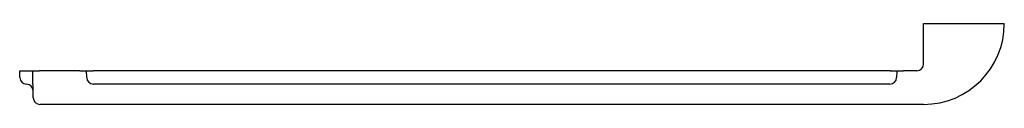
# Model space of a CAD drawing. Header units: millimetres. Extents: x 4580.486 to 4581.219, y 2340.862 to 2340.922.
import ezdxf

# ---------------------------------------------------------------- set-up
doc = ezdxf.new("R2010")
doc.units = ezdxf.units.MM
doc.layers.add('SANINDUSA', color=3, linetype='Continuous')

msp = doc.modelspace()

# ---------------------------------------------------------------- linework, layer by layer
at = {"layer": 'SANINDUSA'}
for p, q in [((4581.15859, 2340.89201), (4581.15859, 2340.92201)), ((4581.15859, 2340.92201), (4581.21359, 2340.92201)), ((4581.21359, 2340.92201), (4581.21859, 2340.92201)), ((4580.4865, 2340.88192), (4580.48642, 2340.88701)), ((4580.48642, 2340.88701), (4580.49128, 2340.88701)), ((4580.49128, 2340.88701), (4580.49615, 2340.88701)), ((4580.4965, 2340.86692), (4580.49615, 2340.88701)), ((4580.49615, 2340.88701), (4580.50115, 2340.88701)), ((4580.53115, 2340.88701), (4580.50115, 2340.88701)), ((4580.53115, 2340.88701), (4580.53615, 2340.88701)), ((4580.53624, 2340.88192), (4580.53615, 2340.88701)), ((4580.53615, 2340.88701), (4580.54115, 2340.88701)), ((4581.13359, 2340.88701), (4580.54115, 2340.88701)), ((4581.13359, 2340.88701), (4581.13859, 2340.88701)), ((4581.13859, 2340.88701), (4581.1385, 2340.88192)), ((4581.13859, 2340.88701), (4581.14359, 2340.88701)), ((4581.15359, 2340.88701), (4581.14359, 2340.88701)), ((4581.1335, 2340.87701), (4580.54124, 2340.87701)), ((4581.15859, 2340.86201), (4580.5015, 2340.86201))]:
    msp.add_line(p, q, dxfattribs=at)
for centre, radius, start, end in [((4581.15859, 2340.92201), 0.06, 270, 0), ((4581.15359, 2340.89201), 0.005, 270, 0), ((4580.4915, 2340.88201), 0.005, 181, 269.49118), ((4580.54124, 2340.88201), 0.005, 181, 270), ((4581.1335, 2340.88201), 0.005, 270, 359), ((4580.49141, 2340.87201), 0.005, 1, 89.49118), ((4580.5015, 2340.86701), 0.005, 181, 270)]:
    msp.add_arc(centre, radius, start, end, dxfattribs=at)

doc.saveas('drawing.dxf')
